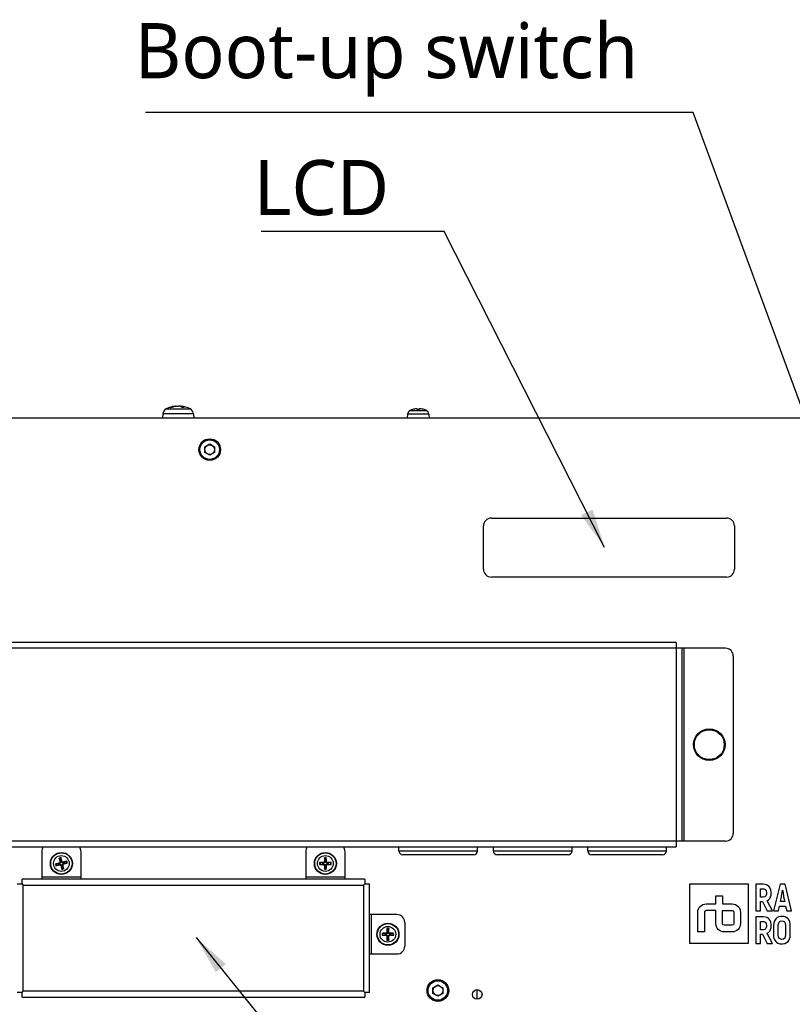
# Model space of a CAD drawing. Header units: millimetres. Extents: x 0 to 2376, y 0 to 1680.
# Tile 14 of 61: x 694 to 891, y 739 to 990. Entities that reach past the tile are written whole.
import ezdxf

# ---------------------------------------------------------------- set-up
doc = ezdxf.new("R2010")
doc.units = ezdxf.units.MM
doc.header["$LTSCALE"] = 0.2
doc.styles.add('Rainbow-4.0 Style', font='malgunsl.ttf')
doc.dimstyles.new('Rainbow-4.0 Style', dxfattribs={"dimtxt": 3.5, "dimasz": 2.5, "dimexe": 1, "dimexo": 1, "dimgap": 1, "dimtad": 1, "dimdsep": 46, "dimtxsty": 'Rainbow-4.0 Style', "dimcen": 0, "dimclrd": 251, "dimclre": 251, "dimclrt": 7, "dimazin": 3, "dimtp": 0.1, "dimtm": 0.1, "dimtfac": 0.61, "dimtmove": 0, "dimatfit": 3, "dimfxl": 1, "dimlwd": -1, "dimlwe": -1, "dimarcsym": 1})

# ---------------------------------------------------------------- blocks, each defined once
blk = doc.blocks.new('A$Cf880349a')
for p, q in [((165.93, 175.83), (172.07, 175.83)), ((167.4, 176.21), (167.06, 176.21)), ((167.42, 176.21), (167.1, 176.21)), ((168.21, 176.55), (168.21, 176.47)), ((168.32, 176.56), (168.33, 176.49)), ((169.33, 176.55), (169.33, 176.51)), ((169.68, 176.56), (169.66, 176.4)), ((169.73, 176.55), (169.72, 176.38)), ((170.53, 176.21), (170.09, 176.21)), ((170.55, 176.21), (170.1, 176.21)), ((228, 175.48), (232, 175.48)), ((228.55, 175.68), (228.52, 175.68)), ((228.57, 175.68), (228.55, 175.68)), ((229.53, 175.87), (229.53, 175.87)), ((230.31, 175.68), (229.85, 175.68)), ((230.31, 175.68), (229.85, 175.68)), ((230.23, 175.87), (230.22, 175.68)), ((230.28, 175.87), (230.27, 175.68)), ((230.28, 175.87), (230.27, 175.68)), ((231.48, 175.68), (231.47, 175.68)), ((369, 173.5), (-31, 173.5)), ((165.09, 174.56), (165, 173.5)), ((172.91, 174.56), (165.09, 174.56)), ((172.91, 174.56), (173, 173.5)), ((227.29, 174.49), (227.2, 173.5)), ((232.71, 174.49), (227.29, 174.49)), ((232.71, 174.49), (232.8, 173.5)), ((175.75, 166.22), (177, 166.94)), ((175.75, 164.78), (175.75, 166.22)), ((177, 166.94), (178.25, 166.22)), ((178.25, 166.22), (178.25, 164.78)), ((177, 164.06), (175.75, 164.78)), ((178.25, 164.78), (177, 164.06)), ((248.6, 148.1), (308.4, 148.1)), ((246.6, 135.1), (246.6, 146.1)), ((310.4, 146.1), (310.4, 135.1)), ((308.4, 133.1), (248.6, 133.1)), ((295.6, 116.5), (16.6, 116.5)), ((295.6, 116.5), (295.6, 64.5)), ((308.1, 115), (4.1, 115)), ((297.1, 66), (297.1, 115)), ((297.6, 66), (297.6, 115)), ((310.1, 113), (310.1, 68)), ((308.1, 66), (4.1, 66)), ((16.6, 64.5), (295.6, 64.5)), ((134.3, 63.3), (134.3, 56.3)), ((144.3, 56.3), (144.3, 63.3)), ((201.4, 63.3), (201.4, 56.3)), ((211.4, 56.3), (211.4, 63.3)), ((225.1, 63.5), (225.1, 64.5)), ((225.1, 63.5), (245.1, 63.5)), ((245.1, 63.5), (245.1, 64.5)), ((249.1, 63.5), (249.1, 64.5)), ((249.1, 63.5), (269.1, 63.5)), ((269.1, 63.5), (269.1, 64.5)), ((273.1, 63.5), (273.1, 64.5)), ((273.1, 63.5), (293.1, 63.5)), ((293.1, 63.5), (293.1, 64.5)), ((138.48, 60.24), (137.94, 60.21)), ((138.76, 61.55), (138.98, 61.05)), ((138.8, 60.44), (138.83, 60.31)), ((138.92, 59.94), (138.89, 60.07)), ((138.94, 60.68), (139.07, 60.71)), ((139.24, 61.12), (139.21, 61.66)), ((139.44, 60.8), (139.31, 60.77)), ((139.68, 60.66), (139.71, 60.53)), ((139.8, 60.16), (139.77, 60.29)), ((140.55, 60.84), (140.05, 60.62)), ((140.12, 60.36), (140.66, 60.39)), ((205.59, 60.44), (205.06, 60.53)), ((205.06, 60.07), (205.59, 60.16)), ((205.94, 60.56), (205.95, 60.43)), ((205.94, 60.04), (205.95, 60.17)), ((206.14, 60.76), (206.27, 60.75)), ((206.17, 61.64), (206.26, 61.11)), ((206.66, 60.76), (206.53, 60.75)), ((206.54, 61.11), (206.63, 61.64)), ((206.86, 60.56), (206.85, 60.43)), ((206.86, 60.04), (206.85, 60.17)), ((207.74, 60.53), (207.21, 60.44)), ((207.21, 60.16), (207.74, 60.07)), ((244.1, 62.5), (226.1, 62.5)), ((268.1, 62.5), (250.1, 62.5)), ((292.1, 62.5), (274.1, 62.5)), ((138.05, 59.76), (138.55, 59.98)), ((139.16, 59.8), (139.29, 59.83)), ((139.36, 59.48), (139.39, 58.94)), ((139.66, 59.92), (139.53, 59.89)), ((139.84, 59.05), (139.62, 59.55)), ((206.14, 59.84), (206.27, 59.85)), ((206.26, 59.49), (206.17, 58.96)), ((206.66, 59.84), (206.53, 59.85)), ((206.63, 58.96), (206.54, 59.49)), ((128.1, 55.1), (129.3, 55.1)), ((216.4, 56.3), (129.3, 56.3)), ((129.3, 55.1), (129.3, 56.3)), ((129.3, 55.1), (129.6, 54.8)), ((144.3, 56.8), (134.3, 56.8)), ((211.4, 56.8), (201.4, 56.8)), ((216.1, 54.8), (216.4, 55.1)), ((216.4, 56.3), (216.4, 55.1)), ((216.4, 55.1), (217.6, 55.1)), ((217.6, 27.5), (217.6, 55.1)), ((129.6, 54.8), (216.1, 54.8)), ((129.6, 27.8), (129.6, 54.8)), ((216.1, 54.8), (216.1, 27.8)), ((314, 55), (299, 55)), ((299, 55), (299, 40)), ((314, 40), (314, 55)), ((315.81, 55), (315.81, 48.25)), ((317.66, 55), (315.81, 55)), ((317, 53.87), (317.66, 53.87)), ((317, 51.73), (317, 53.87)), ((318.2, 54.95), (317.66, 55)), ((317.66, 53.87), (317.88, 53.85)), ((317.88, 53.85), (318.24, 53.68)), ((318.67, 54.81), (318.2, 54.95)), ((318.24, 53.68), (318.46, 53.34)), ((318.46, 53.34), (318.53, 52.81)), ((318.53, 52.81), (318.51, 52.52)), ((319.06, 54.57), (318.67, 54.81)), ((319.2, 54.43), (319.06, 54.57)), ((319.46, 54.06), (319.2, 54.43)), ((319.64, 53.63), (319.46, 54.06)), ((319.73, 53.12), (319.64, 53.63)), ((319.7, 52.27), (319.74, 52.82)), ((319.74, 52.82), (319.73, 53.12)), ((321.98, 55), (320.32, 48.25)), ((323.25, 55), (321.98, 55)), ((322.44, 52.41), (322.52, 52.92)), ((322.52, 52.92), (322.6, 53.51)), ((322.6, 53.51), (322.63, 53.51)), ((322.63, 53.51), (322.66, 53.27)), ((322.66, 53.27), (322.76, 52.64)), ((322.76, 52.64), (322.84, 52.17)), ((324.9, 48.25), (323.25, 55)), ((305.67, 52.08), (307.33, 52.08)), ((305.67, 50), (305.67, 52.08)), ((307.33, 52.08), (307.33, 50)), ((317.66, 51.73), (317, 51.73)), ((317, 50.6), (317.54, 50.6)), ((317, 48.25), (317, 50.6)), ((317.54, 50.6), (318.74, 48.25)), ((318.08, 51.82), (317.66, 51.73)), ((318.37, 52.08), (318.08, 51.82)), ((318.51, 52.52), (318.37, 52.08)), ((318.68, 50.82), (318.69, 50.82)), ((320.04, 48.25), (318.68, 50.82)), ((318.69, 50.82), (319.07, 51.07)), ((319.07, 51.07), (319.37, 51.39)), ((319.37, 51.39), (319.57, 51.79)), ((319.57, 51.79), (319.7, 52.27)), ((322.07, 50.6), (322.33, 51.85)), ((323.17, 50.6), (322.07, 50.6)), ((322.33, 51.85), (322.36, 51.98)), ((322.36, 51.98), (322.44, 52.41)), ((322.84, 52.17), (322.89, 51.85)), ((322.89, 51.85), (323.17, 50.6)), ((315.81, 48.25), (317, 48.25)), ((318.74, 48.25), (320.04, 48.25)), ((320.32, 48.25), (321.56, 48.25)), ((321.56, 48.25), (321.82, 49.47)), ((321.82, 49.47), (323.4, 49.47)), ((323.4, 49.47), (323.67, 48.25)), ((323.67, 48.25), (324.9, 48.25)), ((224.6, 47.3), (217.6, 47.3)), ((218.1, 37.3), (218.1, 47.3)), ((226.6, 45.3), (226.6, 39.3)), ((317.66, 46.72), (315.81, 46.72)), ((315.81, 46.72), (315.81, 39.98)), ((317, 45.59), (317.66, 45.59)), ((317, 43.45), (317, 45.59)), ((318.2, 46.67), (317.66, 46.72)), ((317.66, 45.59), (317.88, 45.57)), ((317.88, 45.57), (318.24, 45.4)), ((318.67, 46.53), (318.2, 46.67)), ((318.24, 45.4), (318.46, 45.05)), ((318.46, 45.05), (318.53, 44.53)), ((319.06, 46.29), (318.67, 46.53)), ((319.2, 46.15), (319.06, 46.29)), ((319.46, 45.79), (319.2, 46.15)), ((319.64, 45.35), (319.46, 45.79)), ((319.73, 44.84), (319.64, 45.35)), ((320.37, 45.1), (320.32, 44.55)), ((320.49, 45.57), (320.37, 45.1)), ((320.7, 45.99), (320.49, 45.57)), ((320.89, 46.22), (320.7, 45.99)), ((321.24, 46.53), (320.89, 46.22)), ((321.66, 46.72), (321.24, 46.53)), ((321.57, 44.93), (321.73, 45.35)), ((322.16, 46.82), (321.66, 46.72)), ((321.73, 45.35), (322.02, 45.6)), ((322.02, 45.6), (322.45, 45.69)), ((322.45, 46.83), (322.16, 46.82)), ((322.97, 46.78), (322.45, 46.83)), ((322.45, 45.69), (322.74, 45.65)), ((322.74, 45.65), (323.08, 45.46)), ((323.44, 46.64), (322.97, 46.78)), ((323.08, 45.46), (323.28, 45.09)), ((323.28, 45.09), (323.34, 44.55)), ((323.83, 46.39), (323.44, 46.64)), ((324.01, 46.22), (323.83, 46.39)), ((324.27, 45.86), (324.01, 46.22)), ((324.45, 45.43), (324.27, 45.86)), ((324.54, 44.93), (324.45, 45.43)), ((221.84, 42.56), (221.85, 42.43)), ((222.04, 42.76), (222.17, 42.75)), ((222.07, 43.64), (222.16, 43.11)), ((222.56, 42.76), (222.43, 42.75)), ((222.44, 43.11), (222.53, 43.64)), ((222.76, 42.56), (222.75, 42.43)), ((302.75, 42.92), (301.08, 42.92)), ((317.66, 43.45), (317, 43.45)), ((318.08, 43.54), (317.66, 43.45)), ((318.37, 43.81), (318.08, 43.54)), ((318.51, 44.24), (318.37, 43.81)), ((318.53, 44.53), (318.51, 44.24)), ((318.69, 42.55), (319.07, 42.79)), ((319.07, 42.79), (319.37, 43.11)), ((319.37, 43.11), (319.57, 43.51)), ((319.57, 43.51), (319.7, 43.98)), ((319.7, 43.98), (319.74, 44.54)), ((319.74, 44.54), (319.73, 44.84)), ((320.32, 44.55), (320.32, 42.14)), ((321.54, 44.55), (321.57, 44.93)), ((321.54, 42.14), (321.54, 44.55)), ((323.34, 44.55), (323.34, 42.14)), ((324.56, 44.55), (324.54, 44.93)), ((324.56, 42.14), (324.56, 44.55)), ((221.49, 42.44), (220.96, 42.53)), ((220.96, 42.07), (221.49, 42.16)), ((221.84, 42.04), (221.85, 42.17)), ((222.04, 41.84), (222.17, 41.85)), ((222.16, 41.49), (222.07, 40.96)), ((222.56, 41.84), (222.43, 41.85)), ((222.53, 40.96), (222.44, 41.49)), ((222.76, 42.04), (222.75, 42.17)), ((223.64, 42.53), (223.11, 42.44)), ((223.11, 42.16), (223.64, 42.07)), ((317, 42.33), (317.54, 42.33)), ((317, 39.98), (317, 42.33)), ((317.54, 42.33), (318.74, 39.98)), ((318.68, 42.54), (318.69, 42.55)), ((320.04, 39.98), (318.68, 42.54)), ((320.32, 42.14), (320.34, 41.76)), ((320.34, 41.76), (320.44, 41.27)), ((320.44, 41.27), (320.62, 40.83)), ((320.62, 40.83), (320.89, 40.47)), ((320.89, 40.47), (321.07, 40.3)), ((321.07, 40.3), (321.46, 40.06)), ((321.46, 40.06), (321.91, 39.91)), ((321.61, 41.6), (321.54, 42.14)), ((321.82, 41.24), (321.61, 41.6)), ((322.15, 41.04), (321.82, 41.24)), ((322.45, 41.01), (322.15, 41.04)), ((322.87, 41.09), (322.45, 41.01)), ((323.16, 41.35), (322.87, 41.09)), ((323.31, 41.77), (323.16, 41.35)), ((323.22, 39.98), (323.65, 40.17)), ((323.34, 42.14), (323.31, 41.77)), ((323.65, 40.17), (324.01, 40.47)), ((324.01, 40.47), (324.19, 40.71)), ((324.19, 40.71), (324.4, 41.12)), ((324.4, 41.12), (324.52, 41.6)), ((324.52, 41.6), (324.56, 42.14)), ((299, 40), (314, 40)), ((315.81, 39.98), (317, 39.98)), ((318.74, 39.98), (320.04, 39.98)), ((321.91, 39.91), (322.45, 39.86)), ((322.45, 39.86), (322.73, 39.87)), ((322.73, 39.87), (323.22, 39.98)), ((217.6, 37.3), (224.6, 37.3)), ((129.3, 27.5), (129.6, 27.8)), ((216.1, 27.8), (129.6, 27.8)), ((216.4, 27.5), (216.1, 27.8)), ((233.75, 28.72), (235, 29.44)), ((233.75, 27.28), (233.75, 28.72)), ((235, 29.44), (236.25, 28.72)), ((236.25, 28.72), (236.25, 27.28)), ((244.95, 25.77), (244.95, 28.23)), ((129.3, 27.5), (128.1, 27.5)), ((129.3, 26.3), (129.3, 27.5)), ((129.3, 26.3), (216.4, 26.3)), ((217.6, 27.5), (216.4, 27.5)), ((216.4, 27.5), (216.4, 26.3)), ((235, 26.56), (233.75, 27.28)), ((236.25, 27.28), (235, 26.56))]:
    blk.add_line(p, q)
for centre, radius in [((177, 165.5), 2.75), ((177, 165.5), 2.48), ((177, 165.5), 1.25), ((304, 90.5), 4), ((304, 90.5), 3.8), ((139.3, 60.3), 2.8), ((139.3, 60.3), 2.71), ((206.4, 60.3), 2.8), ((206.4, 60.3), 2.71), ((139.3, 60.3), 2), ((206.4, 60.3), 2), ((222.3, 42.3), 2.8), ((222.3, 42.3), 2.71), ((222.3, 42.3), 2), ((235, 28), 2.75), ((235, 28), 2.48), ((235, 28), 1.25), ((245, 27), 1.23)]:
    blk.add_circle(centre, radius)
for centre, radius, start, end in [((166.69, 174.42), 1.6, 118.1727, 175), ((169, 170.1), 6.5, 96.2653, 118.1727), ((169, 170.1), 6.5, 61.8273, 83.7347), ((171.31, 174.42), 1.6, 5, 61.8273), ((228.48, 174.38), 1.2, 113.5471, 175), ((230, 170.9), 5, 107.2487, 113.5471), ((228.55, 175.58), 0.101, 90, 107.2487), ((231.45, 175.58), 0.101, 72.7513, 85.1513), ((230, 170.9), 5, 66.4529, 72.7513), ((231.52, 174.38), 1.2, 5, 66.4529), ((248.6, 146.1), 2, 90, 180), ((308.4, 146.1), 2, 0, 90), ((248.6, 135.1), 2, 180, 270), ((308.4, 135.1), 2, 270, 0), ((308.1, 113), 2, 0, 90), ((308.1, 68), 2, 270, 0), ((136.3, 63.3), 2, 143.1301, 180), ((142.3, 63.3), 2, 0, 36.8699), ((203.4, 63.3), 2, 143.1301, 180), ((209.4, 63.3), 2, 0, 36.8699), ((226.1, 63.5), 1, 180, 270), ((244.1, 63.5), 1, 270, 0), ((250.1, 63.5), 1, 180, 270), ((268.1, 63.5), 1, 270, 0), ((274.1, 63.5), 1, 180, 270), ((292.1, 63.5), 1, 270, 0), ((139.3, 60.3), 1.48, 184.5344, 202.6134), ((139.3, 60.3), 1.36, 183.8792, 203.2686), ((139.3, 60.3), 0.82, 183.8522, 203.2956), ((139.3, 60.3), 1.48, 94.5344, 112.6134), ((139.3, 60.3), 1.36, 93.8792, 113.2686), ((139.3, 60.3), 0.82, 93.8522, 113.2956), ((139.3, 60.3), 0.82, 3.8522, 23.2956), ((139.3, 60.3), 1.36, 3.8792, 23.2686), ((139.3, 60.3), 1.48, 4.5344, 22.6134), ((206.4, 60.3), 1.48, 170.9605, 189.0395), ((206.4, 60.3), 1.36, 170.3053, 189.6947), ((206.4, 60.3), 0.82, 170.2783, 189.7217), ((206.4, 60.3), 1.48, 80.9605, 99.0395), ((206.4, 60.3), 1.36, 80.3053, 99.6947), ((206.4, 60.3), 0.82, 80.2783, 99.7217), ((206.4, 60.3), 0.82, 350.2783, 9.7217), ((206.4, 60.3), 1.36, 350.3053, 9.6947), ((206.4, 60.3), 1.48, 350.9605, 9.0395), ((139.3, 60.3), 0.82, 273.8522, 293.2956), ((139.3, 60.3), 1.36, 273.8792, 293.2686), ((139.3, 60.3), 1.48, 274.5344, 292.6134), ((206.4, 60.3), 1.36, 260.3053, 279.6947), ((206.4, 60.3), 1.48, 260.9605, 279.0395), ((206.4, 60.3), 0.82, 260.2783, 279.7217), ((224.6, 45.3), 2, 0, 90), ((222.3, 42.3), 1.48, 80.9605, 99.0395), ((222.3, 42.3), 1.36, 80.3053, 99.6947), ((222.3, 42.3), 0.82, 80.2783, 99.7217), ((222.3, 42.3), 1.48, 170.9605, 189.0395), ((222.3, 42.3), 1.36, 170.3053, 189.6947), ((222.3, 42.3), 0.82, 170.2783, 189.7217), ((222.3, 42.3), 1.36, 260.3053, 279.6947), ((222.3, 42.3), 1.48, 260.9605, 279.0395), ((222.3, 42.3), 0.82, 260.2783, 279.7217), ((222.3, 42.3), 0.82, 350.2783, 9.7217), ((222.3, 42.3), 1.36, 350.3053, 9.6947), ((222.3, 42.3), 1.48, 350.9605, 9.0395), ((224.6, 39.3), 2, 270, 0)]:
    blk.add_arc(centre, radius, start, end)
for centre, major_axis, ratio, start_param, end_param in [((169.09, 170.11), (-0.88, 6.44), 0.765432, 0.000877, 0.239861), ((168.92, 170.11), (1.01, 6.42), 0.826636, 0.234002, 0.472987), ((169.11, 170.11), (-0.74, 6.46), 0.637588, 5.8666, 6.105585), ((169.08, 170.11), (-1.01, 6.42), 0.826636, 5.985858, 6.049183), ((168.88, 170.11), (0.68, 6.46), 0.555947, 5.997621, 6.236605), ((230.01, 170.92), (-4.04, 2.94), 0.994165, 5.436222, 5.6394), ((229.99, 170.92), (4.38, 2.41), 0.995045, 1.157489, 1.363551), ((230.17, 170.92), (-0.44, 4.98), 0.063563, 5.980632, 6.186694), ((229.83, 170.92), (0.44, 4.98), 0.063563, 0.096491, 0.299419), ((229.83, 170.92), (0.44, 4.98), 0.047854, 5.990396, 6.196458), ((229.99, 170.92), (4.04, 2.94), 0.994165, 0.640901, 0.846964), ((139.34, 60.13), (-4.85, -1.21), 0.087156, 4.803308, 5.00937), ((139.47, 60.34), (1.13, -4.87), 0.087156, 4.415408, 4.62147), ((139.13, 60.26), (-1.21, 4.85), 0.087156, 4.803308, 5.00937), ((139.34, 60.13), (-4.87, -1.13), 0.087156, 4.415408, 4.62147), ((139.26, 60.47), (4.85, 1.21), 0.087156, 4.803308, 5.00937), ((206.4, 60.13), (-5, -0.04), 0.087156, 4.803308, 5.00937), ((206.4, 60.47), (5, -0.04), 0.087156, 4.415408, 4.62147), ((206.57, 60.3), (-0.04, -5), 0.087156, 4.415408, 4.62147), ((206.23, 60.3), (-0.04, 5), 0.087156, 4.803308, 5.00937), ((206.4, 60.13), (-5, 0.04), 0.087156, 4.415408, 4.62147), ((206.4, 60.47), (5, 0.04), 0.087156, 4.803308, 5.00937), ((139.26, 60.47), (4.87, 1.13), 0.087156, 4.415408, 4.62147), ((139.47, 60.34), (1.21, -4.85), 0.087156, 4.803308, 5.00937), ((139.13, 60.26), (-1.13, 4.87), 0.087156, 4.415408, 4.62147), ((206.57, 60.3), (0.04, -5), 0.087156, 4.803308, 5.00937), ((206.23, 60.3), (0.04, 5), 0.087156, 4.415408, 4.62147), ((222.3, 42.13), (-5, -0.04), 0.087156, 4.803308, 5.00937), ((222.47, 42.3), (-0.04, -5), 0.087156, 4.415408, 4.62147), ((222.13, 42.3), (-0.04, 5), 0.087156, 4.803308, 5.00937), ((222.3, 42.13), (-5, 0.04), 0.087156, 4.415408, 4.62147), ((222.3, 42.47), (5, -0.04), 0.087156, 4.415408, 4.62147), ((222.47, 42.3), (0.04, -5), 0.087156, 4.803308, 5.00937), ((222.13, 42.3), (0.04, 5), 0.087156, 4.415408, 4.62147), ((222.3, 42.47), (5, 0.04), 0.087156, 4.803308, 5.00937)]:
    blk.add_ellipse(centre, major_axis=major_axis, ratio=ratio, start_param=start_param, end_param=end_param)
for points in [[(167.06, 176.21), (167.07, 176.21), (167.09, 176.21), (167.1, 176.21)], [(170.53, 176.21), (170.53, 176.21), (170.54, 176.21), (170.55, 176.21)], [(230.31, 175.68), (230.31, 175.68), (230.31, 175.68), (230.31, 175.68)]]:
    blk.add_open_spline(points, degree=3)
for points, knots in [([(168.32, 176.56), (168.32, 176.56), (168.32, 176.56), (168.31, 176.56), (168.29, 176.56), (168.25, 176.56), (168.23, 176.55), (168.21, 176.55)], [0.01877648, 0.01877648, 0.01877648, 0.01877648, 0.02499956, 0.02499956, 0.03752367, 0.03752367, 0.04667661, 0.04667661, 0.04667661, 0.04667661]), ([(168.67, 176.55), (168.71, 176.55), (168.75, 176.56), (168.83, 176.56), (168.88, 176.56), (168.96, 176.56), (169, 176.56), (169.07, 176.56), (169.09, 176.55), (169.11, 176.55)], [0, 0, 0, 0, 0.01249978, 0.01249978, 0.02499956, 0.02499956, 0.03752367, 0.03752367, 0.04667661, 0.04667661, 0.04667661, 0.04667661]), ([(169.33, 176.55), (169.29, 176.55), (169.25, 176.56), (169.17, 176.56), (169.12, 176.56), (169.05, 176.56), (169.03, 176.56), (169, 176.56)], [0, 0, 0, 0, 0.01249978, 0.01249978, 0.02499956, 0.02499956, 0.03324335, 0.03324335, 0.03324335, 0.03324335]), ([(169.73, 176.55), (169.71, 176.55), (169.69, 176.56), (169.67, 176.56), (169.67, 176.56), (169.69, 176.56), (169.7, 176.56), (169.71, 176.56)], [0, 0, 0, 0, 0.01249978, 0.01249978, 0.02499956, 0.02499956, 0.03324335, 0.03324335, 0.03324335, 0.03324335]), ([(229.68, 175.88), (229.68, 175.88), (229.67, 175.88), (229.65, 175.88), (229.63, 175.88), (229.58, 175.88), (229.55, 175.87), (229.53, 175.87)], [0.01236113, 0.01236113, 0.01236113, 0.01236113, 0.01498984, 0.01498984, 0.02248639, 0.02248639, 0.02966793, 0.02966793, 0.02966793, 0.02966793]), ([(229.56, 175.87), (229.58, 175.87), (229.61, 175.88), (229.66, 175.88), (229.68, 175.88), (229.72, 175.88), (229.74, 175.88), (229.76, 175.88), (229.77, 175.87), (229.77, 175.87)], [0, 0, 0, 0, 0.00749492, 0.00749492, 0.01498984, 0.01498984, 0.02248639, 0.02248639, 0.02966793, 0.02966793, 0.02966793, 0.02966793]), ([(230.32, 175.88), (230.31, 175.88), (230.3, 175.88), (230.28, 175.88), (230.26, 175.88), (230.24, 175.88), (230.23, 175.87), (230.23, 175.87)], [0.01236113, 0.01236113, 0.01236113, 0.01236113, 0.01498984, 0.01498984, 0.02248639, 0.02248639, 0.02966793, 0.02966793, 0.02966793, 0.02966793]), ([(230.28, 175.87), (230.28, 175.87), (230.29, 175.88), (230.3, 175.88), (230.32, 175.88), (230.35, 175.88), (230.37, 175.88), (230.42, 175.88), (230.45, 175.87), (230.47, 175.87)], [0, 0, 0, 0, 0.00749492, 0.00749492, 0.01498984, 0.01498984, 0.02248639, 0.02248639, 0.02966793, 0.02966793, 0.02966793, 0.02966793]), ([(137.82, 60.18), (137.83, 60.19), (137.84, 60.19), (137.86, 60.19), (137.88, 60.2), (137.9, 60.2), (137.91, 60.2), (137.93, 60.21), (137.94, 60.21), (137.94, 60.21)], [0.01226288, 0.01226288, 0.01226288, 0.01226288, 0.01515427, 0.01515427, 0.01895955, 0.01895955, 0.02271597, 0.02271597, 0.02575161, 0.02575161, 0.02575161, 0.02575161]), ([(138.76, 61.55), (138.76, 61.56), (138.76, 61.56), (138.75, 61.58), (138.75, 61.59), (138.74, 61.61), (138.74, 61.63), (138.73, 61.65), (138.73, 61.66), (138.73, 61.67)], [0.0346009, 0.0346009, 0.0346009, 0.0346009, 0.03763655, 0.03763655, 0.04139296, 0.04139296, 0.04519824, 0.04519824, 0.04808963, 0.04808963, 0.04808963, 0.04808963]), ([(138.94, 60.68), (138.95, 60.66), (138.95, 60.63), (138.94, 60.58), (138.93, 60.55), (138.9, 60.51), (138.89, 60.49), (138.84, 60.46), (138.82, 60.45), (138.8, 60.44)], [0, 0, 0, 0, 0.00749492, 0.00749492, 0.01498984, 0.01498984, 0.02248639, 0.02248639, 0.02966793, 0.02966793, 0.02966793, 0.02966793]), ([(139.07, 60.71), (139.08, 60.68), (139.09, 60.64), (139.08, 60.58), (139.08, 60.56), (139.06, 60.51), (139.05, 60.48), (139.02, 60.44), (139.01, 60.42), (138.97, 60.38), (138.95, 60.36), (138.9, 60.33), (138.86, 60.32), (138.83, 60.31)], [0.1466285, 0.1466285, 0.1466285, 0.1466285, 0.1576102, 0.1576102, 0.16535208, 0.16535208, 0.17309396, 0.17309396, 0.18083584, 0.18083584, 0.18857772, 0.18857772, 0.19955941, 0.19955941, 0.19955941, 0.19955941]), ([(138.89, 60.07), (138.92, 60.08), (138.96, 60.09), (139.02, 60.08), (139.04, 60.08), (139.09, 60.06), (139.12, 60.05), (139.16, 60.02), (139.18, 60.01), (139.22, 59.97), (139.24, 59.95), (139.27, 59.9), (139.28, 59.86), (139.29, 59.83)], [0.1466285, 0.1466285, 0.1466285, 0.1466285, 0.1576102, 0.1576102, 0.16535208, 0.16535208, 0.17309396, 0.17309396, 0.18083584, 0.18083584, 0.18857772, 0.18857772, 0.19955941, 0.19955941, 0.19955941, 0.19955941]), ([(139.18, 61.78), (139.19, 61.77), (139.19, 61.76), (139.19, 61.74), (139.2, 61.72), (139.2, 61.7), (139.2, 61.69), (139.21, 61.67), (139.21, 61.66), (139.21, 61.66)], [0.01226288, 0.01226288, 0.01226288, 0.01226288, 0.01515427, 0.01515427, 0.01895955, 0.01895955, 0.02271597, 0.02271597, 0.02575161, 0.02575161, 0.02575161, 0.02575161]), ([(139.71, 60.53), (139.68, 60.52), (139.64, 60.51), (139.58, 60.52), (139.56, 60.52), (139.51, 60.54), (139.48, 60.55), (139.44, 60.58), (139.42, 60.59), (139.38, 60.63), (139.36, 60.65), (139.33, 60.7), (139.32, 60.74), (139.31, 60.77)], [0.1466285, 0.1466285, 0.1466285, 0.1466285, 0.1576102, 0.1576102, 0.16535208, 0.16535208, 0.17309396, 0.17309396, 0.18083584, 0.18083584, 0.18857772, 0.18857772, 0.19955941, 0.19955941, 0.19955941, 0.19955941]), ([(139.68, 60.66), (139.66, 60.65), (139.63, 60.65), (139.58, 60.66), (139.55, 60.67), (139.51, 60.7), (139.49, 60.71), (139.46, 60.76), (139.45, 60.78), (139.44, 60.8)], [0, 0, 0, 0, 0.00749492, 0.00749492, 0.01498984, 0.01498984, 0.02248639, 0.02248639, 0.02966793, 0.02966793, 0.02966793, 0.02966793]), ([(139.53, 59.89), (139.52, 59.92), (139.51, 59.96), (139.52, 60.02), (139.52, 60.04), (139.54, 60.09), (139.55, 60.12), (139.58, 60.16), (139.59, 60.18), (139.63, 60.22), (139.65, 60.24), (139.7, 60.27), (139.74, 60.28), (139.77, 60.29)], [0.1466285, 0.1466285, 0.1466285, 0.1466285, 0.1576102, 0.1576102, 0.16535208, 0.16535208, 0.17309396, 0.17309396, 0.18083584, 0.18083584, 0.18857772, 0.18857772, 0.19955941, 0.19955941, 0.19955941, 0.19955941]), ([(139.66, 59.92), (139.65, 59.94), (139.65, 59.97), (139.66, 60.02), (139.67, 60.05), (139.7, 60.09), (139.71, 60.11), (139.76, 60.14), (139.78, 60.15), (139.8, 60.16)], [0, 0, 0, 0, 0.00749492, 0.00749492, 0.01498984, 0.01498984, 0.02248639, 0.02248639, 0.02966793, 0.02966793, 0.02966793, 0.02966793]), ([(140.55, 60.84), (140.56, 60.84), (140.56, 60.84), (140.58, 60.85), (140.59, 60.85), (140.61, 60.86), (140.63, 60.86), (140.65, 60.87), (140.66, 60.87), (140.67, 60.87)], [0.0346009, 0.0346009, 0.0346009, 0.0346009, 0.03763655, 0.03763655, 0.04139296, 0.04139296, 0.04519824, 0.04519824, 0.04808963, 0.04808963, 0.04808963, 0.04808963]), ([(140.78, 60.42), (140.77, 60.41), (140.76, 60.41), (140.74, 60.41), (140.72, 60.4), (140.7, 60.4), (140.69, 60.4), (140.67, 60.39), (140.66, 60.39), (140.66, 60.39)], [0.01226288, 0.01226288, 0.01226288, 0.01226288, 0.01515427, 0.01515427, 0.01895955, 0.01895955, 0.02271597, 0.02271597, 0.02575161, 0.02575161, 0.02575161, 0.02575161]), ([(204.94, 60.53), (204.95, 60.53), (204.96, 60.53), (204.98, 60.53), (204.99, 60.53), (205.02, 60.53), (205.03, 60.53), (205.05, 60.53), (205.05, 60.53), (205.06, 60.53)], [0.01226288, 0.01226288, 0.01226288, 0.01226288, 0.01515427, 0.01515427, 0.01895955, 0.01895955, 0.02271597, 0.02271597, 0.02575161, 0.02575161, 0.02575161, 0.02575161]), ([(205.06, 60.07), (205.05, 60.07), (205.05, 60.07), (205.03, 60.07), (205.02, 60.07), (204.99, 60.07), (204.98, 60.07), (204.96, 60.07), (204.95, 60.07), (204.94, 60.07)], [0.0346009, 0.0346009, 0.0346009, 0.0346009, 0.03763655, 0.03763655, 0.04139296, 0.04139296, 0.04519824, 0.04519824, 0.04808963, 0.04808963, 0.04808963, 0.04808963]), ([(206.14, 60.76), (206.14, 60.73), (206.14, 60.7), (206.12, 60.66), (206.1, 60.63), (206.06, 60.6), (206.04, 60.58), (205.99, 60.56), (205.97, 60.56), (205.94, 60.56)], [0, 0, 0, 0, 0.00749492, 0.00749492, 0.01498984, 0.01498984, 0.02248639, 0.02248639, 0.02966793, 0.02966793, 0.02966793, 0.02966793]), ([(206.27, 60.75), (206.28, 60.72), (206.27, 60.68), (206.26, 60.63), (206.25, 60.6), (206.22, 60.56), (206.2, 60.54), (206.16, 60.5), (206.14, 60.48), (206.1, 60.45), (206.07, 60.44), (206.02, 60.43), (205.98, 60.42), (205.95, 60.43)], [0.1466285, 0.1466285, 0.1466285, 0.1466285, 0.1576102, 0.1576102, 0.16535208, 0.16535208, 0.17309396, 0.17309396, 0.18083584, 0.18083584, 0.18857772, 0.18857772, 0.19955941, 0.19955941, 0.19955941, 0.19955941]), ([(205.95, 60.17), (205.98, 60.18), (206.02, 60.17), (206.07, 60.16), (206.1, 60.15), (206.14, 60.12), (206.16, 60.1), (206.2, 60.06), (206.22, 60.04), (206.25, 60), (206.26, 59.97), (206.27, 59.92), (206.28, 59.88), (206.27, 59.85)], [0.1466285, 0.1466285, 0.1466285, 0.1466285, 0.1576102, 0.1576102, 0.16535208, 0.16535208, 0.17309396, 0.17309396, 0.18083584, 0.18083584, 0.18857772, 0.18857772, 0.19955941, 0.19955941, 0.19955941, 0.19955941]), ([(206.17, 61.64), (206.17, 61.65), (206.17, 61.65), (206.17, 61.67), (206.17, 61.68), (206.17, 61.71), (206.17, 61.72), (206.17, 61.74), (206.17, 61.75), (206.17, 61.76)], [0.0346009, 0.0346009, 0.0346009, 0.0346009, 0.03763655, 0.03763655, 0.04139296, 0.04139296, 0.04519824, 0.04519824, 0.04808963, 0.04808963, 0.04808963, 0.04808963]), ([(206.85, 60.43), (206.82, 60.42), (206.78, 60.43), (206.73, 60.44), (206.7, 60.45), (206.66, 60.48), (206.64, 60.5), (206.6, 60.54), (206.58, 60.56), (206.55, 60.6), (206.54, 60.63), (206.53, 60.68), (206.52, 60.72), (206.53, 60.75)], [0.1466285, 0.1466285, 0.1466285, 0.1466285, 0.1576102, 0.1576102, 0.16535208, 0.16535208, 0.17309396, 0.17309396, 0.18083584, 0.18083584, 0.18857772, 0.18857772, 0.19955941, 0.19955941, 0.19955941, 0.19955941]), ([(206.53, 59.85), (206.52, 59.88), (206.53, 59.92), (206.54, 59.97), (206.55, 60), (206.58, 60.04), (206.6, 60.06), (206.64, 60.1), (206.66, 60.12), (206.7, 60.15), (206.73, 60.16), (206.78, 60.17), (206.82, 60.18), (206.85, 60.17)], [0.1466285, 0.1466285, 0.1466285, 0.1466285, 0.1576102, 0.1576102, 0.16535208, 0.16535208, 0.17309396, 0.17309396, 0.18083584, 0.18083584, 0.18857772, 0.18857772, 0.19955941, 0.19955941, 0.19955941, 0.19955941]), ([(206.63, 61.76), (206.63, 61.75), (206.63, 61.74), (206.63, 61.72), (206.63, 61.71), (206.63, 61.68), (206.63, 61.67), (206.63, 61.65), (206.63, 61.65), (206.63, 61.64)], [0.01226288, 0.01226288, 0.01226288, 0.01226288, 0.01515427, 0.01515427, 0.01895955, 0.01895955, 0.02271597, 0.02271597, 0.02575161, 0.02575161, 0.02575161, 0.02575161]), ([(206.86, 60.56), (206.83, 60.56), (206.8, 60.56), (206.76, 60.58), (206.73, 60.6), (206.7, 60.64), (206.68, 60.66), (206.66, 60.71), (206.66, 60.73), (206.66, 60.76)], [0, 0, 0, 0, 0.00749492, 0.00749492, 0.01498984, 0.01498984, 0.02248639, 0.02248639, 0.02966793, 0.02966793, 0.02966793, 0.02966793]), ([(207.74, 60.53), (207.75, 60.53), (207.75, 60.53), (207.77, 60.53), (207.78, 60.53), (207.81, 60.53), (207.82, 60.53), (207.84, 60.53), (207.85, 60.53), (207.86, 60.53)], [0.0346009, 0.0346009, 0.0346009, 0.0346009, 0.03763655, 0.03763655, 0.04139296, 0.04139296, 0.04519824, 0.04519824, 0.04808963, 0.04808963, 0.04808963, 0.04808963]), ([(207.86, 60.07), (207.85, 60.07), (207.84, 60.07), (207.82, 60.07), (207.81, 60.07), (207.78, 60.07), (207.77, 60.07), (207.75, 60.07), (207.75, 60.07), (207.74, 60.07)], [0.01226288, 0.01226288, 0.01226288, 0.01226288, 0.01515427, 0.01515427, 0.01895955, 0.01895955, 0.02271597, 0.02271597, 0.02575161, 0.02575161, 0.02575161, 0.02575161]), ([(138.05, 59.76), (138.04, 59.76), (138.04, 59.76), (138.02, 59.75), (138.01, 59.75), (137.99, 59.74), (137.97, 59.74), (137.95, 59.73), (137.94, 59.73), (137.93, 59.73)], [0.0346009, 0.0346009, 0.0346009, 0.0346009, 0.03763655, 0.03763655, 0.04139296, 0.04139296, 0.04519824, 0.04519824, 0.04808963, 0.04808963, 0.04808963, 0.04808963]), ([(138.92, 59.94), (138.94, 59.95), (138.97, 59.95), (139.02, 59.94), (139.05, 59.93), (139.09, 59.9), (139.11, 59.89), (139.14, 59.84), (139.15, 59.82), (139.16, 59.8)], [0, 0, 0, 0, 0.00749492, 0.00749492, 0.01498984, 0.01498984, 0.02248639, 0.02248639, 0.02966793, 0.02966793, 0.02966793, 0.02966793]), ([(139.42, 58.82), (139.41, 58.83), (139.41, 58.84), (139.41, 58.86), (139.4, 58.88), (139.4, 58.9), (139.4, 58.91), (139.39, 58.93), (139.39, 58.94), (139.39, 58.94)], [0.01226288, 0.01226288, 0.01226288, 0.01226288, 0.01515427, 0.01515427, 0.01895955, 0.01895955, 0.02271597, 0.02271597, 0.02575161, 0.02575161, 0.02575161, 0.02575161]), ([(139.84, 59.05), (139.84, 59.04), (139.84, 59.04), (139.85, 59.02), (139.85, 59.01), (139.86, 58.99), (139.86, 58.97), (139.87, 58.95), (139.87, 58.94), (139.87, 58.93)], [0.0346009, 0.0346009, 0.0346009, 0.0346009, 0.03763655, 0.03763655, 0.04139296, 0.04139296, 0.04519824, 0.04519824, 0.04808963, 0.04808963, 0.04808963, 0.04808963]), ([(205.94, 60.04), (205.97, 60.04), (206, 60.04), (206.04, 60.02), (206.07, 60), (206.1, 59.96), (206.12, 59.94), (206.14, 59.89), (206.14, 59.87), (206.14, 59.84)], [0, 0, 0, 0, 0.00749492, 0.00749492, 0.01498984, 0.01498984, 0.02248639, 0.02248639, 0.02966793, 0.02966793, 0.02966793, 0.02966793]), ([(206.17, 58.84), (206.17, 58.85), (206.17, 58.86), (206.17, 58.88), (206.17, 58.89), (206.17, 58.92), (206.17, 58.93), (206.17, 58.95), (206.17, 58.95), (206.17, 58.96)], [0.01226288, 0.01226288, 0.01226288, 0.01226288, 0.01515427, 0.01515427, 0.01895955, 0.01895955, 0.02271597, 0.02271597, 0.02575161, 0.02575161, 0.02575161, 0.02575161]), ([(206.63, 58.96), (206.63, 58.95), (206.63, 58.95), (206.63, 58.93), (206.63, 58.92), (206.63, 58.89), (206.63, 58.88), (206.63, 58.86), (206.63, 58.85), (206.63, 58.84)], [0.0346009, 0.0346009, 0.0346009, 0.0346009, 0.03763655, 0.03763655, 0.04139296, 0.04139296, 0.04519824, 0.04519824, 0.04808963, 0.04808963, 0.04808963, 0.04808963]), ([(206.66, 59.84), (206.66, 59.87), (206.66, 59.9), (206.68, 59.94), (206.7, 59.97), (206.74, 60), (206.76, 60.02), (206.81, 60.04), (206.83, 60.04), (206.86, 60.04)], [0, 0, 0, 0, 0.00749492, 0.00749492, 0.01498984, 0.01498984, 0.02248639, 0.02248639, 0.02966793, 0.02966793, 0.02966793, 0.02966793]), ([(301.08, 42.92), (301.08, 44.59), (301.08, 46.25), (301.08, 47.92), (301.08, 49.07), (302.02, 50), (303.17, 50), (304, 50), (304.83, 50), (305.67, 50)], [0, 0, 0, 0, 0.499919, 0.499919, 0.499919, 1.499919, 1.499919, 1.499919, 1.749877, 1.749877, 1.749877, 1.749877]), ([(305.67, 48.33), (304.83, 48.33), (304, 48.33), (303.17, 48.33), (302.94, 48.33), (302.75, 48.15), (302.75, 47.92), (302.75, 46.25), (302.75, 44.59), (302.75, 42.92)], [0, 0, 0, 0, 0.249958, 0.249958, 0.249958, 1.249958, 1.249958, 1.249958, 1.749877, 1.749877, 1.749877, 1.749877]), ([(307.33, 50), (308.17, 50), (309, 50), (309.83, 50), (310.98, 50), (311.91, 49.07), (311.91, 47.92), (311.91, 46.95), (311.91, 45.97), (311.91, 45), (311.91, 43.85), (310.98, 42.92), (309.83, 42.92), (309.14, 42.92), (308.44, 42.92), (307.75, 42.92), (306.6, 42.92), (305.67, 43.85), (305.67, 45), (305.67, 46.11), (305.67, 47.22), (305.67, 48.33)], [0, 0, 0, 0, 0.249958, 0.249958, 0.249958, 1.249958, 1.249958, 1.249958, 1.541578, 1.541578, 1.541578, 2.541578, 2.541578, 2.541578, 2.749876, 2.749876, 2.749876, 3.749876, 3.749876, 3.749876, 4.083155, 4.083155, 4.083155, 4.083155]), ([(307.33, 48.33), (307.33, 47.22), (307.33, 46.11), (307.33, 45), (307.33, 44.77), (307.52, 44.59), (307.75, 44.59), (308.44, 44.59), (309.14, 44.59), (309.83, 44.59), (310.06, 44.59), (310.25, 44.77), (310.25, 45), (310.25, 45.97), (310.25, 46.95), (310.25, 47.92), (310.25, 48.15), (310.06, 48.33), (309.83, 48.33), (309, 48.33), (308.17, 48.33), (307.33, 48.33)], [1.666721, 1.666721, 1.666721, 1.666721, 2, 2, 2, 3, 3, 3, 3.208299, 3.208299, 3.208299, 4.208299, 4.208299, 4.208299, 4.499918, 4.499918, 4.499918, 5.499918, 5.499918, 5.499918, 5.749876, 5.749876, 5.749876, 5.749876]), ([(222.04, 42.76), (222.04, 42.73), (222.04, 42.7), (222.02, 42.66), (222, 42.63), (221.96, 42.6), (221.94, 42.58), (221.89, 42.56), (221.87, 42.56), (221.84, 42.56)], [0, 0, 0, 0, 0.00749492, 0.00749492, 0.01498984, 0.01498984, 0.02248639, 0.02248639, 0.02966793, 0.02966793, 0.02966793, 0.02966793]), ([(222.17, 42.75), (222.18, 42.72), (222.17, 42.68), (222.16, 42.63), (222.15, 42.6), (222.12, 42.56), (222.1, 42.54), (222.06, 42.5), (222.04, 42.48), (222, 42.45), (221.97, 42.44), (221.92, 42.43), (221.88, 42.42), (221.85, 42.43)], [0.1466285, 0.1466285, 0.1466285, 0.1466285, 0.1576102, 0.1576102, 0.16535208, 0.16535208, 0.17309396, 0.17309396, 0.18083584, 0.18083584, 0.18857772, 0.18857772, 0.19955941, 0.19955941, 0.19955941, 0.19955941]), ([(222.07, 43.64), (222.07, 43.65), (222.07, 43.65), (222.07, 43.67), (222.07, 43.68), (222.07, 43.71), (222.07, 43.72), (222.07, 43.74), (222.07, 43.75), (222.07, 43.76)], [0.0346009, 0.0346009, 0.0346009, 0.0346009, 0.03763655, 0.03763655, 0.04139296, 0.04139296, 0.04519824, 0.04519824, 0.04808963, 0.04808963, 0.04808963, 0.04808963]), ([(222.75, 42.43), (222.72, 42.42), (222.68, 42.43), (222.63, 42.44), (222.6, 42.45), (222.56, 42.48), (222.54, 42.5), (222.5, 42.54), (222.48, 42.56), (222.45, 42.6), (222.44, 42.63), (222.43, 42.68), (222.42, 42.72), (222.43, 42.75)], [0.1466285, 0.1466285, 0.1466285, 0.1466285, 0.1576102, 0.1576102, 0.16535208, 0.16535208, 0.17309396, 0.17309396, 0.18083584, 0.18083584, 0.18857772, 0.18857772, 0.19955941, 0.19955941, 0.19955941, 0.19955941]), ([(222.53, 43.76), (222.53, 43.75), (222.53, 43.74), (222.53, 43.72), (222.53, 43.71), (222.53, 43.68), (222.53, 43.67), (222.53, 43.65), (222.53, 43.65), (222.53, 43.64)], [0.01226288, 0.01226288, 0.01226288, 0.01226288, 0.01515427, 0.01515427, 0.01895955, 0.01895955, 0.02271597, 0.02271597, 0.02575161, 0.02575161, 0.02575161, 0.02575161]), ([(222.76, 42.56), (222.73, 42.56), (222.7, 42.56), (222.66, 42.58), (222.63, 42.6), (222.6, 42.64), (222.58, 42.66), (222.56, 42.71), (222.56, 42.73), (222.56, 42.76)], [0, 0, 0, 0, 0.00749492, 0.00749492, 0.01498984, 0.01498984, 0.02248639, 0.02248639, 0.02966793, 0.02966793, 0.02966793, 0.02966793]), ([(220.84, 42.53), (220.85, 42.53), (220.86, 42.53), (220.88, 42.53), (220.89, 42.53), (220.92, 42.53), (220.93, 42.53), (220.95, 42.53), (220.95, 42.53), (220.96, 42.53)], [0.01226288, 0.01226288, 0.01226288, 0.01226288, 0.01515427, 0.01515427, 0.01895955, 0.01895955, 0.02271597, 0.02271597, 0.02575161, 0.02575161, 0.02575161, 0.02575161]), ([(220.96, 42.07), (220.95, 42.07), (220.95, 42.07), (220.93, 42.07), (220.92, 42.07), (220.89, 42.07), (220.88, 42.07), (220.86, 42.07), (220.85, 42.07), (220.84, 42.07)], [0.0346009, 0.0346009, 0.0346009, 0.0346009, 0.03763655, 0.03763655, 0.04139296, 0.04139296, 0.04519824, 0.04519824, 0.04808963, 0.04808963, 0.04808963, 0.04808963]), ([(221.84, 42.04), (221.87, 42.04), (221.9, 42.04), (221.94, 42.02), (221.97, 42), (222, 41.96), (222.02, 41.94), (222.04, 41.89), (222.04, 41.87), (222.04, 41.84)], [0, 0, 0, 0, 0.00749492, 0.00749492, 0.01498984, 0.01498984, 0.02248639, 0.02248639, 0.02966793, 0.02966793, 0.02966793, 0.02966793]), ([(221.85, 42.17), (221.88, 42.18), (221.92, 42.17), (221.97, 42.16), (222, 42.15), (222.04, 42.12), (222.06, 42.1), (222.1, 42.06), (222.12, 42.04), (222.15, 42), (222.16, 41.97), (222.17, 41.92), (222.18, 41.88), (222.17, 41.85)], [0.1466285, 0.1466285, 0.1466285, 0.1466285, 0.1576102, 0.1576102, 0.16535208, 0.16535208, 0.17309396, 0.17309396, 0.18083584, 0.18083584, 0.18857772, 0.18857772, 0.19955941, 0.19955941, 0.19955941, 0.19955941]), ([(222.07, 40.84), (222.07, 40.85), (222.07, 40.86), (222.07, 40.88), (222.07, 40.89), (222.07, 40.92), (222.07, 40.93), (222.07, 40.95), (222.07, 40.95), (222.07, 40.96)], [0.01226288, 0.01226288, 0.01226288, 0.01226288, 0.01515427, 0.01515427, 0.01895955, 0.01895955, 0.02271597, 0.02271597, 0.02575161, 0.02575161, 0.02575161, 0.02575161]), ([(222.43, 41.85), (222.42, 41.88), (222.43, 41.92), (222.44, 41.97), (222.45, 42), (222.48, 42.04), (222.5, 42.06), (222.54, 42.1), (222.56, 42.12), (222.6, 42.15), (222.63, 42.16), (222.68, 42.17), (222.72, 42.18), (222.75, 42.17)], [0.1466285, 0.1466285, 0.1466285, 0.1466285, 0.1576102, 0.1576102, 0.16535208, 0.16535208, 0.17309396, 0.17309396, 0.18083584, 0.18083584, 0.18857772, 0.18857772, 0.19955941, 0.19955941, 0.19955941, 0.19955941]), ([(222.53, 40.96), (222.53, 40.95), (222.53, 40.95), (222.53, 40.93), (222.53, 40.92), (222.53, 40.89), (222.53, 40.88), (222.53, 40.86), (222.53, 40.85), (222.53, 40.84)], [0.0346009, 0.0346009, 0.0346009, 0.0346009, 0.03763655, 0.03763655, 0.04139296, 0.04139296, 0.04519824, 0.04519824, 0.04808963, 0.04808963, 0.04808963, 0.04808963]), ([(222.56, 41.84), (222.56, 41.87), (222.56, 41.9), (222.58, 41.94), (222.6, 41.97), (222.64, 42), (222.66, 42.02), (222.71, 42.04), (222.73, 42.04), (222.76, 42.04)], [0, 0, 0, 0, 0.00749492, 0.00749492, 0.01498984, 0.01498984, 0.02248639, 0.02248639, 0.02966793, 0.02966793, 0.02966793, 0.02966793]), ([(223.64, 42.53), (223.65, 42.53), (223.65, 42.53), (223.67, 42.53), (223.68, 42.53), (223.71, 42.53), (223.72, 42.53), (223.74, 42.53), (223.75, 42.53), (223.76, 42.53)], [0.0346009, 0.0346009, 0.0346009, 0.0346009, 0.03763655, 0.03763655, 0.04139296, 0.04139296, 0.04519824, 0.04519824, 0.04808963, 0.04808963, 0.04808963, 0.04808963]), ([(223.76, 42.07), (223.75, 42.07), (223.74, 42.07), (223.72, 42.07), (223.71, 42.07), (223.68, 42.07), (223.67, 42.07), (223.65, 42.07), (223.65, 42.07), (223.64, 42.07)], [0.01226288, 0.01226288, 0.01226288, 0.01226288, 0.01515427, 0.01515427, 0.01895955, 0.01895955, 0.02271597, 0.02271597, 0.02575161, 0.02575161, 0.02575161, 0.02575161])]:
    blk.add_open_spline(points, degree=3, knots=knots)
for points, weights in [([(138.83, 60.31), (138.7, 60.29), (138.48, 60.24)], [1.607360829, 1.31905273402, 1]), ([(138.55, 59.98), (138.76, 60.04), (138.89, 60.07)], [1, 1.31905273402, 1.607360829]), ([(138.98, 61.05), (139.04, 60.84), (139.07, 60.71)], [1, 1.31905273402, 1.607360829]), ([(139.31, 60.77), (139.29, 60.9), (139.24, 61.12)], [1.607360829, 1.31905273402, 1]), ([(140.05, 60.62), (139.84, 60.56), (139.71, 60.53)], [1, 1.31905273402, 1.607360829]), ([(139.77, 60.29), (139.9, 60.31), (140.12, 60.36)], [1.607360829, 1.31905273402, 1]), ([(205.95, 60.43), (205.82, 60.43), (205.59, 60.44)], [1.607360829, 1.31905273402, 1]), ([(205.59, 60.16), (205.82, 60.17), (205.95, 60.17)], [1, 1.31905273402, 1.607360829]), ([(206.26, 61.11), (206.27, 60.88), (206.27, 60.75)], [1, 1.31905273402, 1.607360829]), ([(206.53, 60.75), (206.53, 60.88), (206.54, 61.11)], [1.607360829, 1.31905273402, 1]), ([(207.21, 60.44), (206.98, 60.43), (206.85, 60.43)], [1, 1.31905273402, 1.607360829]), ([(206.85, 60.17), (206.98, 60.17), (207.21, 60.16)], [1.607360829, 1.31905273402, 1]), ([(139.29, 59.83), (139.31, 59.7), (139.36, 59.48)], [1.607360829, 1.31905273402, 1]), ([(139.62, 59.55), (139.56, 59.76), (139.53, 59.89)], [1, 1.31905273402, 1.607360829]), ([(206.27, 59.85), (206.27, 59.72), (206.26, 59.49)], [1.607360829, 1.31905273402, 1]), ([(206.54, 59.49), (206.53, 59.72), (206.53, 59.85)], [1, 1.31905273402, 1.607360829]), ([(222.16, 43.11), (222.17, 42.88), (222.17, 42.75)], [1, 1.31905273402, 1.607360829]), ([(222.43, 42.75), (222.43, 42.88), (222.44, 43.11)], [1.607360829, 1.31905273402, 1]), ([(221.85, 42.43), (221.72, 42.43), (221.49, 42.44)], [1.607360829, 1.31905273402, 1]), ([(221.49, 42.16), (221.72, 42.17), (221.85, 42.17)], [1, 1.31905273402, 1.607360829]), ([(222.17, 41.85), (222.17, 41.72), (222.16, 41.49)], [1.607360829, 1.31905273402, 1]), ([(222.44, 41.49), (222.43, 41.72), (222.43, 41.85)], [1, 1.31905273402, 1.607360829]), ([(223.11, 42.44), (222.88, 42.43), (222.75, 42.43)], [1, 1.31905273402, 1.607360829]), ([(222.75, 42.17), (222.88, 42.17), (223.11, 42.16)], [1.607360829, 1.31905273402, 1])]:
    blk.add_rational_spline(points, weights, degree=2)
blk = doc.blocks.new('*D74')
at = {"color": 251, "linetype": 'ByBlock', "transparency": 16777216}
for p, q in [((974.63, 807.56), (974.63, 542.36)), ((514.63, 744.05), (514.63, 542.36)), ((524.63, 546.36), (964.63, 546.36))]:
    blk.add_line(p, q, dxfattribs=at)
at = {"color": 251, "transparency": 16777216}
for points in [[(524.63, 548.03), (524.63, 544.7), (514.63, 546.36)], [(964.63, 548.03), (964.63, 544.7), (974.63, 546.36)]]:
    blk.add_solid(points, dxfattribs=at)
at = {"layer": 'Defpoints', "color": 0, "transparency": 16777216}
for p in [(974.63, 811.56), (514.63, 748.05), (974.63, 546.36)]:
    blk.add_point(p, dxfattribs=at)
at = {"color": 7, "transparency": 16777216, "insert": (744.63, 557.61), "char_height": 14, "attachment_point": 5, "style": 'Rainbow-4.0 Style'}
blk.add_mtext('460', dxfattribs=at)

msp = doc.modelspace()

# ---------------------------------------------------------------- block references
msp.add_blockref('A$Cf880349a', (565.634, 714.813))

# ---------------------------------------------------------------- texts
at = {"color": 7, "char_height": 14, "attachment_point": 9, "style": 'Rainbow-4.0 Style'}
for s, insert in [('Boot-up switch', (851.539, 970.015)), ('LCD', (788.247, 939.721))]:
    msp.add_mtext(s, dxfattribs=dict(at, insert=insert))

# ---------------------------------------------------------------- dimensions: what is measured, and where the dimension line sits
dim = msp.add_linear_dim(base=(974.634, 546.364), p1=(514.634, 748.048), p2=(974.634, 811.563), dimstyle='Rainbow-4.0 Style', override={"dimscale": 4})
dim.commit()
dim.dimension.update_dxf_attribs({"geometry": '*D74', "text_midpoint": (744.634, 557.606)})

# ---------------------------------------------------------------- leaders
at = {"annotation_type": 0, "has_hookline": 1}
for points, hookline_direction, text_width in [([(905.187, 858.091), (865.539, 966.015), (855.539, 966.015)], 1, 125.201), ([(843.032, 855.44), (802.247, 935.721), (792.247, 935.721)], 1, 32.53), ([(739.178, 756.285), (810.21, 668.569), (820.21, 668.569)], 0, 171.35)]:
    msp.add_leader(points, dimstyle='Rainbow-4.0 Style', override={"dimscale": 4, "dimgap": 1, "dimtad": 1}, dxfattribs=dict(at, hookline_direction=hookline_direction, text_width=text_width))

doc.saveas('drawing.dxf')
